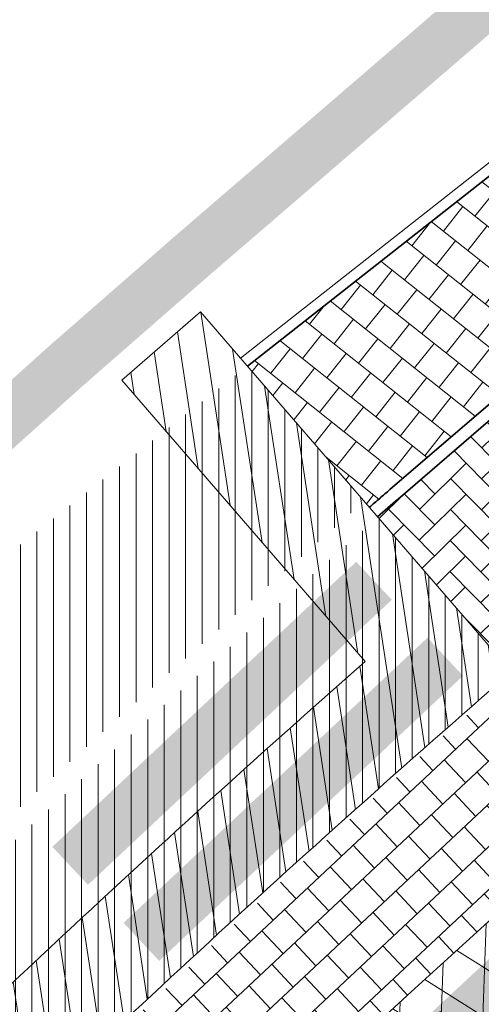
# Model space of a CAD drawing. Header units: metres. Extents: x 195696 to 514079, y 327475 to 328989.
# Tile 19 of 256: x 195870.82 to 195875.26, y 327590.87 to 327600.32. Entities that reach past the tile are written whole.
import ezdxf
from ezdxf.enums import TextEntityAlignment as Align

# ---------------------------------------------------------------- set-up
doc = ezdxf.new("R2010")
doc.units = ezdxf.units.M
for name, pattern in [('11strp', [2, 1, -1]), ('CENTER2', [1.125, 0.75, -0.125, 0.125, -0.125]), ('VH-RIJWIELPADBAND', [20, 8, -2, 2, -2, 0, -2, 2, -2])]:
    doc.linetypes.add(name, pattern=pattern)
for name, color, linetype, lineweight in [('B-WE-RI-GWA_MATERIAAL-DIAMETER-BOB-STROOMRICHTING-S', 252, 'Continuous', 25), ('mk-nw-11streep 0.10', 7, '11strp', 35), ('N-WE-GR-GRAS-A-250', 62, 'Continuous', 18), ('N-WE-KG-WERKGRENS-200-G', 14, 'CENTER2', 35), ('N-WE-VH-GESLOTENVERHARDING-A-200', 252, 'Continuous', 18), ('N-WE-VH-HERSTRATEN-A-250', 252, 'Continuous', 18), ('N-WE-VH-KANTOPSLUITING_OPSLUITBAND_100X200-G', 5, 'Continuous', 13), ('N-WE-VH-KANTOPSLUITING_RIJWIELPADBAND_40 120_250-G', 1, 'VH-RIJWIELPADBAND', 35), ('N-WE-VH-KANTOPSLUITING_VOORKANTBAND-G', 2, 'Continuous', 35), ('N-WE-VH-KANTVERHARDING-G', 5, 'Continuous', 35), ('N-WE-VH-OPENVERHARDING_BETONSTRAATSTEEN_ROOD-A', 13, 'Continuous', 18), ('N-WE-VH-TEGEL-A', 252, 'Continuous', 18), ('N-WE-VH-VERHARDING_TEGEL-A', 254, 'Continuous', 5), ('X-XX-AL-M', 6, 'Continuous', 18)]:
    doc.layers.add(name, color=color, linetype=linetype, lineweight=lineweight)
doc.layers.add('N-WE-VH-GESLOTENVERHARDING_ASFALT_ROOD-A', color=7, linetype='Continuous', lineweight=18, true_color=0xf2beba)
doc.styles.add('NLCS-ISO', font='NLCS-ISO.ttf')
doc.styles.add('NLCS-ISO-M250-T18', font='NLCS-ISO.ttf', dxfattribs={"height": 0.45})
doc.dimstyles.new('NLCS-M250-T18-PIJL_L2_H2', dxfattribs={"dimscale": 0.25, "dimtxt": 2.5, "dimasz": 1.8, "dimexe": 2, "dimexo": 2, "dimgap": 0.7, "dimtad": 1, "dimzin": 0, "dimdsep": 46, "dimtxsty": 'NLCS-ISO-M250-T18', "dimcen": 0, "dimdle": 2, "dimclrd": 256, "dimclre": 256, "dimclrt": 7, "dimazin": 0, "dimtfac": 1, "dimtdec": 3, "dimtofl": 0, "dimtmove": 0, "dimatfit": 3, "dimfxl": 2, "dimfxlon": 1, "dimtfillclr": 256, "dimtolj": 1, "dimtzin": 0, "dimlwd": -1, "dimlwe": -1, "dimarcsym": 0})

# ---------------------------------------------------------------- blocks, each defined once
blk = doc.blocks.new('*U175')
at = {"ltscale": 0.1}
blk.add_hatch(color=256, dxfattribs=at).paths.add_polyline_path([(-2.500000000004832, 0), (2.500000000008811, -0.8333333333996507), (2.500000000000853, 0.8333333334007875)])
at = {"ltscale": 0.1, "flags": 128}
blk.add_lwpolyline([(-2.500000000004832, 0), (2.500000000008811, -0.8333333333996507), (2.500000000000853, 0.8333333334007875)], close=True, dxfattribs=at)
at = {"ltscale": 0.1, "style": 'NLCS-ISO'}
for tag, p in [('MAT', (-1, 0.5000000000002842)), ('BOBL', (-30.6068646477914, -3.239999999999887))]:
    blk.add_attdef(tag, text='', height=1.8, dxfattribs=at).set_placement(p, align=Align.BOTTOM_RIGHT)
for tag, p in [('DIA', (1, 0.5000000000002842)), ('BOBR', (35.38012242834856, -3.24))]:
    blk.add_attdef(tag, text='', height=1.8, dxfattribs=at).set_placement(p, align=Align.BOTTOM_LEFT)
blk.add_attdef('JVA', text='', height=1.8, dxfattribs=at).set_placement((0, -0.9999999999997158), align=Align.TOP_CENTER)
blk = doc.blocks.new('*D382')
at = {"layer": 'defpoints', "color": 0, "transparency": 16777216}
for p in [(195873.4033797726, 327601.5664372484), (195877.7604314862, 327599.1136632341)]:
    blk.add_point(p, dxfattribs=at)
at = {"layer": 'X-XX-AL-M', "transparency": 16777216}
blk.add_line((195875.2006636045, 327600.5546679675), (195877.368296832, 327599.3344128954), dxfattribs=at)
blk.add_solid([(195877.4050884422, 327599.3997686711), (195877.3315052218, 327599.2690571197), (195877.7604314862, 327599.1136632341)], dxfattribs=at)
at = {"layer": 'X-XX-AL-M', "color": 7, "transparency": 16777216, "insert": (195876.2748314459, 327600.4089981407), "char_height": 0.45, "attachment_point": 5, "rotation": 330.622946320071, "style": 'NLCS-ISO-M250-T18', "bg_fill": 3, "box_fill_scale": 1.1, "bg_fill_color": 256, "bg_fill_true_color": 13158600, "bg_fill_transparency": 0}
blk.add_mtext('\\A1;R=5.00', dxfattribs=at)

msp = doc.modelspace()

# ---------------------------------------------------------------- hatches: boundary and pattern name
at = {"layer": 'N-WE-GR-GRAS-A-250', "lineweight": 0}
h = msp.add_hatch(dxfattribs=at)
h.set_pattern_fill('AGR-GRAS_02-SO', color=256, scale=0.05, pattern_type=2)
h.set_pattern_definition([(0, (0, 0), (0.5, 0.5), [0.125, -0.375]), (0, (0.275, 0.3), (0.5, 0.5), [0.125, -0.375]), (90, (0.05, 0.175), (-0.5, 0.5), [0.125, -0.375]), (90, (0.25, 0.35), (-0.5, 0.5), [0.125, -0.375]), (45, (0.1, 0.35), (0, 0.5000000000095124), [0.125, -0.582106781]), (135, (0.275, 0), (-0.5000000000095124, 0), [0.125, -0.582106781]), (26.56505119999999, (0.125, 0.15), (0.5000000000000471, 2.000322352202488e-10), [0.125, -0.9930339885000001]), (26.56505119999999, (0.35, 0.4), (0.5000000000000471, 2.000322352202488e-10), [0.125, -0.9930339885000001]), (63.43494882, (0.35, 0), (2.54993137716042e-11, 0.500000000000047), [0.125, -0.9930339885]), (63.43494882, (0.125, 0.225), (2.54993137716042e-11, 0.500000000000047), [0.125, -0.9930339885]), (63.43494882, (0.3, 0.1), (2.54993137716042e-11, 0.500000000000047), [0.125, -0.9930339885]), (116.5650512, (0, 0.275), (-2.000324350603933e-10, 0.500000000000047), [0.125, -0.9930339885]), (153.43494882, (0.1, 0.07500000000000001), (-0.500000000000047, 2.549949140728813e-11), [0.125, -0.9930339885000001])])
edge = h.paths.add_edge_path()
edge.add_arc((195872.5950125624, 327589.8199517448), 0.299999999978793, 312.1647169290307, 402.3388293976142)
edge.add_line((195872.8167650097, 327590.022005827), (195872.3936225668, 327590.4864006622))
edge.add_arc((195872.1718701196, 327590.28434658), 0.2999999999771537, 42.33882939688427, 133.125478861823)
edge.add_arc((197864.4340312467, 325463.2033170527), 2914.675100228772, 133.1254788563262, 133.1947443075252)
edge.add_line((195869.3965325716, 327588.0930362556), (195866.138511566, 327585.0388332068))
edge.add_line((195866.138511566, 327585.0388332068), (195859.5503928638, 327578.9088618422))
edge.add_line((195859.5503928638, 327578.9088618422), (195853.8850874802, 327573.8979382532))
edge.add_line((195853.8850874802, 327573.8979382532), (195853.3171754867, 327573.4144591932))
edge.add_line((195853.3171754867, 327573.4144591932), (195847.5525867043, 327568.695957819))
edge.add_arc((195847.7426067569, 327568.4638104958), 0.3000000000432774, 129.3014291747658, 218.485494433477)
edge.add_line((195847.5077770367, 327568.2771155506), (195847.6282251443, 327568.1256128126))
edge.add_arc((195847.8630548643, 327568.3123077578), 0.2999999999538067, 218.4854944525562, 304.0598747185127)
edge.add_line((195848.0310725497, 327568.0637719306), (195849.3871184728, 327568.9804997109))
edge.add_arc((195793.493235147, 327651.6600848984), 99.80000000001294, 304.0598747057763, 315.5156437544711)
edge.add_arc((196043.1978635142, 327406.410011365), 250.1999999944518, 133.7321754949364, 135.5156437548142, ccw=False)
edge.add_arc((195941.6117950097, 327513.6107879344), 102.5161121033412, 132.1647169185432, 134.1249015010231, ccw=False)
at = {"layer": 'N-WE-VH-GESLOTENVERHARDING-A-200', "lineweight": 0}
h = msp.add_hatch(dxfattribs=at)
h.set_pattern_fill('AVH-GESLOTEN-SOD', color=256, scale=0.2, angle=28, pattern_type=2)
h.set_pattern_definition([(87.99999999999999, (0, 0), (-0.3997563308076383, 0.01395979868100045), []), (148, (0, 0), (-0.2119677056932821, -0.3392192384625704), [])])
edge = h.paths.add_edge_path(flags=16)
edge.add_arc((195880.1655836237, 327588.9528181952), 0.5000000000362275, -53.80848710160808, 41.52320272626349, ccw=False)
edge.add_arc((196043.6446531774, 327405.9312850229), 244.9046723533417, 131.7833411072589, 133.7970645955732)
edge.add_arc((195873.4197754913, 327583.3913420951), 0.9999999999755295, 278.98220693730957, 316.4552622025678, ccw=False)
edge.add_line((195873.5759032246, 327582.4036052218), (195872.9619810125, 327582.3126313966))
edge.add_arc((195872.8153970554, 327583.3018296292), 0.999999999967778, 167.3459649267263, 278.4290134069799, ccw=False)
edge.add_line((195871.8396864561, 327583.5208931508), (195871.9958403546, 327584.2164038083))
edge.add_arc((195872.971550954, 327583.9973402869), 1.000000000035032, 133.7875914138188, 167.3459649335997, ccw=False)
edge.add_arc((196043.1978633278, 327406.4100110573), 246.9964571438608, 133.6290453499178, 133.7875914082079, ccw=False)
edge.add_arc((196043.1462730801, 327406.3608464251), 246.9964572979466, 131.7503220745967, 133.612513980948, ccw=False)
edge.add_arc((195879.0077676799, 327590.2604236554), 0.4999999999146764, 41.52320272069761, 131.7503219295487, ccw=False)
edge.add_line((195879.3821113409, 327590.5918853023), (195880.5399272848, 327589.2842798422))
edge = h.paths.add_edge_path(flags=16)
edge.add_arc((196043.190133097, 327406.4241565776), 244.2339199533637, 122.8853466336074, 123.7748736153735)
edge.add_line((195907.4128906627, 327609.4383139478), (195905.8840875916, 327611.724180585))
edge.add_arc((196043.1939871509, 327406.4174368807), 246.9916345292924, 122.886788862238, 123.77475018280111, ccw=False)
edge.add_arc((195909.6252433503, 327612.9877032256), 1.000000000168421, 103.36408669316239, 122.88678885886, ccw=False)
edge.add_line((195909.3941052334, 327613.9606241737), (195910.5171844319, 327614.2274355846))
edge.add_arc((195910.7483225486, 327613.2545146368), 0.9999999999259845, -38.499182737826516, 103.36408669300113, ccw=False)
edge.add_line((195911.5309395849, 327612.6320111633), (195910.8206145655, 327611.7389840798))
edge.add_arc((195910.037997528, 327612.3614875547), 1.000000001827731, 302.885346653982, 321.50081724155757, ccw=False)
edge = h.paths.add_edge_path()
edge.add_line((195913.8862149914, 327610.1762080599), (195909.2428622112, 327617.4930699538))
edge.add_arc((196043.1978635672, 327406.410011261), 250.0000001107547, 122.3995392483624, 135.5156437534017)
edge.add_arc((195793.493235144, 327651.6600849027), 100.0000000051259, 304.0598747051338, 315.5156437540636, ccw=False)
edge.add_line((195849.4991302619, 327568.8148091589), (195827.0150000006, 327553.5950000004))
edge.add_line((195827.0150000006, 327553.5950000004), (195824.245599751, 327551.7426639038))
edge.add_arc((195796.2426523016, 327593.1653016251), 49.99999981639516, 303.09553133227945, 304.0598746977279, ccw=False)
edge.add_line((195823.5444833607, 327551.2772364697), (195820.0502888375, 327548.9997880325))
edge.add_line((195820.0502888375, 327548.9997880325), (195823.8157983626, 327543.1697717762))
edge.add_line((195823.8157983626, 327543.1697717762), (195823.838999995, 327543.1829999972))
edge.add_line((195823.838999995, 327543.1829999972), (195826.4396693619, 327544.6925664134))
edge.add_arc((195801.339107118, 327587.9356212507), 50.00000016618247, 300.1331522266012, 304.0598747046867)
edge.add_line((195829.3420547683, 327546.512983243), (195860.9751881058, 327567.8979316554))
edge.add_arc((195804.9692930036, 327650.7432073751), 99.99999997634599, 304.059874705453, 314.2752211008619)
edge.add_arc((196043.1978603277, 327406.4100152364), 241.2499949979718, 124.56755402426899, 134.2752211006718, ccw=False)
edge.add_arc((196024.160358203, 327433.4729742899), 208.1635880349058, 122.8422075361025, 124.47901762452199, ccw=False)
edge.add_arc((195884.1512028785, 327650.3735842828), 50.00000000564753, 302.8422075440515, 306.4912659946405)
at = {"layer": 'N-WE-VH-GESLOTENVERHARDING_ASFALT_ROOD-A', "lineweight": 0}
h = msp.add_hatch(dxfattribs=at)
h.set_pattern_fill('ANSI31', color=256, scale=0.05, angle=45)
h.set_pattern_definition([(90, (156401.089197, 432280.567131), (-0.15875, 0), [])])
edge = h.paths.add_edge_path()
edge.add_line((195875.5489999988, 327594.061999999), (195874.2661186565, 327595.5450645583))
edge.add_line((195874.2661186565, 327595.5450645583), (195872.173, 327593.709))
edge.add_arc((195960.7100835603, 327494.6106372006), 132.8883014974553, 131.7784396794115, 133.9263894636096)
edge.add_line((195868.521, 327590.321), (195864.74, 327586.73))
edge.add_line((195864.74, 327586.73), (195858.271, 327580.696))
edge.add_arc((195692.3399105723, 327762.9511548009), 246.475288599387, 310.34768491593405, 312.3157593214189, ccw=False)
edge.add_line((195851.914, 327575.105), (195853.189, 327573.568))
edge.add_line((195853.189, 327573.568), (195853.754, 327574.049))
edge.add_arc((195712.3829749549, 327739.586519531), 217.6888538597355, 310.4977237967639, 312.4873520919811)
edge.add_line((195859.416, 327579.057), (195866.002, 327585.185))
edge.add_line((195866.002, 327585.185), (195869.64, 327588.621))
edge.add_arc((195964.4930950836, 327491.5383758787), 135.7282047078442, 130.9431852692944, 134.3344810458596, ccw=False)
at = {"layer": 'N-WE-VH-HERSTRATEN-A-250', "lineweight": 0}
h = msp.add_hatch(dxfattribs=at)
h.set_pattern_fill('AVH-HERSTRATEN-SOD', color=256, scale=0.25, angle=38.66310676, pattern_type=2)
h.set_pattern_definition([(98.66310675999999, (195818.357, 327548.303), (-0.2471477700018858, -0.03765607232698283), [])])
edge = h.paths.add_edge_path()
edge.add_line((195826.2783230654, 327554.6690768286), (195826.8290088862, 327553.8345020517))
edge.add_line((195826.8290088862, 327553.8345020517), (195832.346, 327557.594))
edge.add_arc((195653.6780453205, 327812.8300705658), 311.5568804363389, 304.9924277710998, 307.0187332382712)
edge.add_line((195841.259, 327564.071), (195847.221, 327568.683))
edge.add_arc((195712.065604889, 327739.8902717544), 218.1259056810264, 308.2884642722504, 310.314394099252)
edge.add_line((195853.189, 327573.568), (195853.754, 327574.049))
edge.add_arc((195712.3829749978, 327739.5865194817), 217.6888537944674, 310.4977237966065, 312.4873520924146)
edge.add_line((195859.416, 327579.057), (195866.002, 327585.185))
edge.add_line((195866.002, 327585.185), (195869.64, 327588.621))
edge.add_arc((195964.4930949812, 327491.5383759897), 135.7282045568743, 130.9431852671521, 134.3344810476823, ccw=False)
edge.add_line((195875.5489999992, 327594.0619999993), (195872.561337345, 327597.5161761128))
edge.add_line((195872.561337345, 327597.5161761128), (195871.805003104, 327596.8619907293))
edge.add_line((195871.805003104, 327596.8619907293), (195874.1418384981, 327594.1602663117))
edge.add_arc((195964.4930949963, 327491.5383759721), 136.7282045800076, 131.3616167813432, 134.3309267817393)
edge.add_line((195868.9472210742, 327589.3421995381), (195865.3180765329, 327585.9145632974))
edge.add_line((195865.3180765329, 327585.9145632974), (195858.7376828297, 327579.7917797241))
edge.add_arc((195712.3829750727, 327739.5865193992), 216.6888536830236, 310.49792906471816, 312.4863159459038, ccw=False)
edge.add_line((195853.1051724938, 327574.8099359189), (195852.5413920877, 327574.3299741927))
edge.add_arc((195712.065604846, 327739.8902718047), 217.1259057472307, 308.28976192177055, 310.3141772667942, ccw=False)
edge.add_line((195846.6052387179, 327569.4709481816), (195840.6520114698, 327564.8657344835))
edge.add_arc((195653.6780453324, 327812.8300705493), 310.5568804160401, 304.99356177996, 307.0175981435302, ccw=False)
edge.add_line((195831.7775672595, 327558.4167527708), (195826.2783230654, 327554.6690768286))
at = {"layer": 'N-WE-VH-OPENVERHARDING_BETONSTRAATSTEEN_ROOD-A', "lineweight": 0}
h = msp.add_hatch(dxfattribs=at)
h.set_pattern_fill('AVH-BSS_KEIFORMAAT_KEPER', color=256, scale=2, angle=44.53846374, pattern_type=2)
h.set_pattern_definition([(44.53846374, (195869.2597808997, 327588.2389778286), (0.00239228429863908, 0.2969752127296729), [0.6299999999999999, -0.21]), (314.53846374, (195868.9651979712, 327588.5383453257), (0.002392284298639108, 0.2969752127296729), [0.6299999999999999, -0.21])])
edge = h.paths.add_edge_path()
edge.add_line((195874.2622193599, 327595.5497071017), (195875.5490000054, 327594.0620000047))
edge.add_line((195875.5490000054, 327594.0620000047), (195877.6283272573, 327595.8087165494))
edge.add_line((195877.6283272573, 327595.8087165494), (195878.6907143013, 327596.741356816))
edge.add_line((195878.6907143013, 327596.741356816), (195877.1917720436, 327598.114640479))
edge.add_arc((195873.5200747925, 327601.5085526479), 5.000000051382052, 310.72148088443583, 317.25142930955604, ccw=False)
edge.add_line((195876.7819877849, 327597.7191035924), (195874.4596258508, 327595.7200418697))
edge.add_arc((195945.8955196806, 327512.7311082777), 109.500000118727, 130.7214808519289, 130.8579107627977)
at = {"layer": 'N-WE-VH-TEGEL-A', "lineweight": 0}
h = msp.add_hatch(dxfattribs=at)
h.set_pattern_fill('AVH-TEGEL_300X300_HALFST', color=256, angle=51.56000000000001, pattern_type=2)
h.set_pattern_definition([(51.56000000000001, (195845.2019482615, 327570.5346867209), (0.06901948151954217, 0.3282320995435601), [0.2999999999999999, -0.2999999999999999]), (141.56, (195845.2019482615, 327570.5346867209), (-0.1865084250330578, -0.2349778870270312), [])])
edge = h.paths.add_edge_path()
edge.add_line((195875.4957832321, 327598.947385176), (195873.0120539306, 327596.9957171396))
edge.add_line((195873.0120539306, 327596.9957171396), (195874.183717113, 327595.6404672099))
edge.add_line((195874.183717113, 327595.6404672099), (195876.6652927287, 327597.7769882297))
edge.add_arc((195873.4033797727, 327601.5664372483), 4.999999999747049, 310.721480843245, 355.6549232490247)
edge.add_line((195878.3890089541, 327601.1876211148), (195876.7188763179, 327602.0070319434))
edge.add_arc((195873.6982020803, 327602.3789168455), 3.043480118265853, 352.32068291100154, 352.98145019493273, ccw=False)
edge.add_arc((195886.6250649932, 327600.6386334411), 9.999999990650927, 172.3362727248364, 177.0803732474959)
edge.add_arc((195873.6422237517, 327601.3062656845), 3.000000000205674, 308.1595297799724, 356.97563709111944, ccw=False)
h = msp.add_hatch(dxfattribs=at)
h.set_pattern_fill('AVH-TEGEL_300X300_HALFST', color=256, angle=-46.87549279, pattern_type=2)
h.set_pattern_definition([(313.12450721, (0, 0), (0.3145563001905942, -0.1164230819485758), [0.2999999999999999, -0.2999999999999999]), (43.12450720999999, (0, 0), (-0.205075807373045, 0.2189609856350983), [])])
h.paths.add_polyline_path([(195876.6153182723, 327592.8242761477, -0.4113823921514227), (195875.9125658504, 327592.8603478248), (195875.5078094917, 327593.3045641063, -0.4217305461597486), (195875.5502094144, 327594.0194060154, 0.007583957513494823), (195873.1170512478, 327591.848391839), (195872.9977625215, 327591.7436715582), (195871.8428608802, 327590.6608474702, -0.4081438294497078), (195872.5414575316, 327590.6211033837), (195872.9645999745, 327590.1567085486, -0.3500245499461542), (195873.0054558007, 327589.5344060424, -0.004884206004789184)])
at = {"layer": 'N-WE-VH-VERHARDING_TEGEL-A', "lineweight": 0}
h = msp.add_hatch(dxfattribs=at)
h.set_pattern_fill('ANSI31', color=256, scale=0.05, angle=45)
h.set_pattern_definition([(90, (171.4512025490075, 74.11865817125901), (-0.15875, 0), [])])
edge = h.paths.add_edge_path()
edge.add_line((195873.0117266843, 327596.9954599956), (195861.877, 327588.246))
edge.add_line((195861.877, 327588.246), (195859.574, 327585.207))
edge.add_arc((195834.5531621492, 327604.6606927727), 31.69366639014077, 314.8902509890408, 322.1349466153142, ccw=False)
edge.add_arc((195696.6632569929, 327757.450865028), 237.4720118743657, 310.4175563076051, 312.44242308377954, ccw=False)
edge.add_line((195850.629, 327576.654), (195851.7862968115, 327575.2589394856))
edge.add_arc((195692.3399105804, 327762.9511547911), 246.2752885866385, 310.3482287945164, 312.3154785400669)
edge.add_line((195858.1354643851, 327580.8430766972), (195864.6029225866, 327586.8756385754))
edge.add_line((195864.6029225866, 327586.8756385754), (195868.3827597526, 327590.465534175))
edge.add_arc((195960.7100834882, 327494.6106372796), 133.0883013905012, 131.7780476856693, 133.9260867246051, ccw=False)
edge.add_line((195872.0404286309, 327593.8587519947), (195874.1353444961, 327595.696393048))
edge.add_line((195874.1353444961, 327595.696393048), (195873.0117266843, 327596.9954599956))
edge = h.paths.add_edge_path()
edge.add_line((195817.7175165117, 327552.6285311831), (195818.6691040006, 327551.0780360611))
edge.add_arc((195645.5024203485, 327819.2465910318), 319.2194765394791, 302.8518759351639, 303.4718601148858)
edge.add_arc((195659.3993025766, 327804.7749600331), 299.5051213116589, 302.78111522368, 307.2762514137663)
edge.add_arc((195692.6900490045, 327762.5027172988), 245.7068340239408, 307.069246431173, 310.3070651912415)
edge.add_line((195851.6338243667, 327575.1294946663), (195851.6338124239, 327575.1295090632))
edge.add_arc((195692.3400395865, 327762.9510026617), 246.2750891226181, 310.3016967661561, 310.348228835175)
edge.add_line((195851.7862968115, 327575.2589394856), (195850.629, 327576.654))
edge.add_arc((195696.2893970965, 327757.840736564), 238.0112319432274, 307.09768405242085, 310.4252258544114, ccw=False)
edge.add_line((195839.852, 327568.001), (195839.575, 327567.788))
edge.add_arc((195667.7937490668, 327792.138620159), 282.5632653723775, 302.74366850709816, 307.4406335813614, ccw=False)
edge.add_arc((195726.093143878, 327700.2166558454), 173.7160907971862, 301.83247686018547, 302.969051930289, ccw=False)

# ---------------------------------------------------------------- linework, layer by layer
at = {"layer": 'mk-nw-11streep 0.10', "linetype": 'ByBlock', "ltscale": 2, "const_width": 0.5, "flags": 128}
for points in [[(195874.2281474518, 327594.9351648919, 0.0005408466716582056), (195874.0559365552, 327594.7740769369), (195871.3097385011, 327592.1996778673)], [(195874.9120673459, 327594.2056045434, 0.0005458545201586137), (195874.739854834, 327594.0445183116), (195871.9936567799, 327591.4701192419)]]:
    msp.add_lwpolyline(points, format="xyb", dxfattribs=at)
at = {"layer": 'mk-nw-11streep 0.10', "ltscale": 2, "const_width": 4, "flags": 128}
msp.add_lwpolyline([(195876.6422737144, 327589.1094323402), (195874.9392317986, 327590.9396367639)], dxfattribs=at)
at = {"layer": 'N-WE-KG-WERKGRENS-200-G', "ltscale": 20, "const_width": 0.5, "flags": 128}
msp.add_lwpolyline([(195828.5449324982, 327534.879240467, 0.003022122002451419), (195829.93590122, 327535.771814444, 0.01445730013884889), (195849.9203571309, 327549.7795194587), (195856.8154032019, 327554.916298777, 0.003168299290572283), (195864.1639217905, 327560.5850023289, 0.004116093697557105), (195873.665133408, 327568.1354444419), (195875.2468758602, 327569.7402853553, -0.04590442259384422), (195893.6684553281, 327584.1758765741, -0.003920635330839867), (195895.415665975, 327585.2829132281), (195899.6903654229, 327587.1140162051), (195908.6549476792, 327591.1456296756), (195913.7783480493, 327593.5262803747), (195911.7519175, 327599.815644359, 0.01672595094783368), (195914.3030782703, 327602.3834741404, -0.05873833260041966), (195918.1914157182, 327605.6903519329, -0.0149636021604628), (195933.7835255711, 327615.4114837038, -0.02290013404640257), (195960.6453597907, 327629.6436936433), (195962.2695904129, 327626.1022357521), (195964.6556142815, 327627.196545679), (195963.0164419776, 327630.7705827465), (195985.3556549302, 327641.6865604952), (195986.2883373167, 327639.6407298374), (195991.3787427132, 327641.9896044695), (195991.2167854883, 327642.3405929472), (196016.8331699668, 327654.1033951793), (196043.3648561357, 327666.2187952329), (196062.7450758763, 327674.9827924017, -0.2249660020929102), (196073.449816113, 327674.7914675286, -0.1421209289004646), (196089.6624870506, 327659.9048043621), (196098.6602686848, 327645.085066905), (196102.7039221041, 327638.3856411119), (196105.2942913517, 327634.0936276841), (196104.5483598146, 327630.4830016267), (196106.5069983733, 327630.0783598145), (196106.8157439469, 327631.572819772), (196109.5556329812, 327627.0332549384), (196106.9175713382, 327623.6433724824), (196107.2726273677, 327621.2378997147), (196108.1724373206, 327618.762568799), (196115.3588616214, 327620.4646843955), (196117.1091711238, 327616.5289866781), (196119.7797565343, 327617.7166670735), (196121.91969184, 327613.0267845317, -0.00392140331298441), (196122.0892688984, 327612.647286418), (196123.750845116, 327608.8491332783), (196134.2791748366, 327613.0028017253), (196129.7162030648, 327622.9043765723), (196131.4787331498, 327623.7577356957), (196131.9220392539, 327622.8057424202), (196136.5309742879, 327625.0444784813), (196135.9782779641, 327626.2430509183, 0.0008442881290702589), (196135.4677727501, 327627.3242460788, 0.00200703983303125), (196134.3940288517, 327629.5648853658, 0.01591494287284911), (196124.8497653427, 327647.7894020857), (196123.6001729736, 327650.0628411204), (196120.6893621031, 327655.3570407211, -0.0299467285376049), (196119.8876454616, 327657.1722740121, -0.03392687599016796), (196119.2473421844, 327659.3243675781, -0.079656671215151), (196118.7071710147, 327669.5938870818, -0.05596398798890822), (196120.895766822, 327679.4810814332, -0.02465094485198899), (196122.3280872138, 327683.3089118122, -0.06398449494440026), (196127.6991712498, 327692.3564989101, -0.0612915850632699), (196136.293138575, 327701.4290951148, -0.002153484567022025), (196137.0448438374, 327702.0496886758), (196134.1238128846, 327705.3584450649), (196130.8403230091, 327710.2730661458), (196128.7795578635, 327714.2167266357), (196130.2824716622, 327714.9511575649), (196136.9835533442, 327718.6725045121), (196150.0915809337, 327725.9518544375), (196156.6698113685, 327729.6049777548, 0.02051814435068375), (196159.759876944, 327731.9555349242, 0.01138610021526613), (196162.7602591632, 327734.61370686), (196165.2195120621, 327736.8760195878), (196167.7078296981, 327739.1642312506), (196170.8379913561, 327742.0864486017), (196172.2114536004, 327743.3378795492), (196172.7900103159, 327745.3866384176), (196177.2139084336, 327749.0588039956), (196171.1339694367, 327757.446802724), (196170.3308734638, 327756.8646883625), (196166.3917223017, 327754.1642742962, -0.0100198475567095), (196156.8914572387, 327748.0422097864, -0.01471472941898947), (196147.7306214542, 327742.3407961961, -0.01528916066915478), (196132.0511333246, 327733.9555756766), (196122.9626991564, 327729.5143181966), (196100.9848614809, 327719.042824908), (196087.5797895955, 327712.7232624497), (196081.7786652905, 327709.9886752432, -0.2480229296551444), (196065.9737873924, 327710.7727387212, -0.0712461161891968), (196063.1016454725, 327712.8429666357), (196060.8679620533, 327714.9103437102), (196050.3103998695, 327724.2971762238), (196044.9293871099, 327729.4094879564), (196037.4614946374, 327736.5039462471), (196032.9629942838, 327731.7832916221), (196022.0346868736, 327741.8797633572), (196018.5616055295, 327737.8270700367), (196029.6593570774, 327728.3165073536), (196024.2891402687, 327722.6810873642), (196034.8576936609, 327713.3451998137), (196036.6471843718, 327711.7636285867), (196037.5375465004, 327710.9511731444), (196040.1934819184, 327706.0842392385), (196041.8161890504, 327702.9959890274), (196042.3214468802, 327700.6229266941), (196041.2663362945, 327695.3568707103), (196023.709869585, 327687.1903512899), (196023.4951042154, 327687.5758275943), (195979.9437075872, 327667.9113284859), (195976.7737302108, 327674.8803333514), (195975.8441556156, 327679.2544665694), (195926.1986886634, 327656.7524510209), (195882.7902105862, 327637.089170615), (195881.879234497, 327639.009765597), (195874.9585656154, 327635.9455117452), (195875.384539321, 327634.9207798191, -0.04918109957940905), (195875.5385754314, 327634.4258961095, -0.2318256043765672), (195874.9557544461, 327632.1454860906, -0.07746400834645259), (195874.3361499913, 327631.6101987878), (195873.9705564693, 327631.4274020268), (195873.5946628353, 327631.2433504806), (195871.5802376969, 327630.3158382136), (195870.8957485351, 327630.0005341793), (195869.0103416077, 327629.1436501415), (195872.6494445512, 327620.8904526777), (195873.4676874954, 327621.2196042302, -0.07566582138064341), (195875.1650564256, 327621.7493192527), (195875.3232605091, 327621.7713942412), (195875.4866921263, 327621.7896601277, -0.08613164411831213), (195877.2482289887, 327621.6983242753, -0.01963332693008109), (195877.6368416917, 327621.5943180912, -0.1395863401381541), (195880.0341996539, 327620.0301874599, -0.05548109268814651), (195880.685988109, 327619.0919567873), (195880.8395418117, 327618.7565879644), (195880.9070976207, 327618.608889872), (195878.4306356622, 327617.5280064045), (195879.5647862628, 327616.8923987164), (195882.3475669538, 327610.7493257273), (195879.8452018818, 327608.734657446, 0.1964746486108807), (195876.1627006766, 327602.0723668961, -0.1879515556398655), (195875.3311774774, 327600.5077894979), (195872.4633350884, 327598.0391846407, 0.01059940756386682), (195868.9136781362, 327594.85022724), (195868.0938996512, 327594.081733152, -0.02178076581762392), (195864.8276881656, 327591.2767985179), (195861.4742628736, 327588.6417396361), (195859.1297837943, 327585.548004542, -0.03149793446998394), (195856.5342211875, 327582.6121502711, -0.008822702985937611), (195850.2659221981, 327577.0803502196, -0.01452253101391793), (195839.5124260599, 327568.4463028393), (195839.2340966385, 327568.2322805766, -0.02049592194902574), (195820.3248775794, 327554.9465112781), (195818.0145626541, 327553.4715049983), (195816.984273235, 327552.8391840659), (195828.5449324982, 327534.879240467)], format="xyb", close=True, dxfattribs=at)
at = {"layer": 'N-WE-VH-HERSTRATEN-A-250'}
msp.add_lwpolyline([(195832.1101224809, 327557.4331705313), (195832.346, 327557.594, 0.008841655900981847), (195841.259, 327564.071), (195847.221, 327568.683, 0.008840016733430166), (195853.189, 327573.568), (195853.754, 327574.049, 0.008681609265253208), (195859.416, 327579.057), (195866.002, 327585.185), (195869.64, 327588.621, -0.01479839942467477), (195875.5489999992, 327594.0619999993), (195872.561337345, 327597.5161761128), (195871.805003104, 327596.8619907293), (195874.1418384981, 327594.1602663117, 0.01295678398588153), (195868.9472210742, 327589.3421995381), (195865.3180765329, 327585.9145632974), (195858.7376828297, 327579.7917797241, -0.008676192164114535), (195853.1051724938, 327574.8099359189), (195852.5413920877, 327574.3299741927, -0.008833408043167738), (195846.6052387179, 327569.4709481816), (195840.6520114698, 327564.8657344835, -0.008831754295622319), (195831.7775672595, 327558.4167527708), (195826.2791874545, 327554.6677668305), (195826.8300000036, 327553.8330000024)], format="xyb", dxfattribs=at)
at = {"layer": 'N-WE-VH-KANTOPSLUITING_OPSLUITBAND_100X200-G'}
msp.add_lwpolyline([(195879.57294906, 327617.4151368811), (195879.9214618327, 327617.2198211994), (195881.266844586, 327614.2498478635), (195878.6309186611, 327613.0557868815), (195879.3323931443, 327611.5072606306), (195881.9683190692, 327612.7013216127), (195882.9136333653, 327610.6145115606), (195880.2910439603, 327608.5030499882, 0.2134982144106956), (195876.5383626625, 327601.1567222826, -0.216593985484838), (195875.4339978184, 327599.0260144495), (195872.9465799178, 327597.0714479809)], format="xyb", dxfattribs=at)
at = {"layer": 'N-WE-VH-KANTOPSLUITING_RIJWIELPADBAND_40 120_250-G', "flags": 128}
msp.add_lwpolyline([(195881.5562515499, 327618.3917141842), (195885.316035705, 327609.9775041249, 0.001400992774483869), (195884.1388045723, 327609.0589392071), (195881.3490797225, 327606.8129159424, 0.207168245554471), (195878.3890089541, 327601.1876211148, -0.1986104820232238), (195876.6652927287, 327597.7769882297), (195874.3813399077, 327595.8109886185, 0.000595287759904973), (195874.183717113, 327595.6404672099, 0.000595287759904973)], format="xyb", dxfattribs=at)
at = {"layer": 'N-WE-VH-KANTOPSLUITING_VOORKANTBAND-G', "flags": 128}
for points in [[(195881.739, 327618.473), (195885.4633759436, 327609.9399105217, 0.001487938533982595), (195884.2134768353, 327608.9649998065), (195881.4244487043, 327606.719537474, 0.2073341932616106), (195878.5084006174, 327601.1736211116, -0.1987758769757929), (195876.7499651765, 327597.6915389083), (195874.4596258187, 327595.7200418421, 0.0005952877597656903), (195874.2622193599, 327595.5497071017, 0.0005952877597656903)], [(195879.6218376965, 327617.5023716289), (195879.999, 327617.291), (195881.3991975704, 327614.2000212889), (195878.7632716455, 327613.005960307), (195879.3822197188, 327611.6396136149), (195882.0181456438, 327612.833674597), (195883.0366912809, 327610.585204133), (195880.3537556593, 327608.4251574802, 0.2134982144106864), (195876.6382296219, 327601.1515656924, -0.2165939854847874), (195875.4957832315, 327598.9473851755), (195873.0120539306, 327596.9957171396)]]:
    msp.add_lwpolyline(points, format="xyb", dxfattribs=at)
at = {"layer": 'N-WE-VH-KANTVERHARDING-G'}
for points in [[(195938.9778525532, 327633.6503891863, 0.09134975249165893), (195864.8374146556, 327581.5886352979)], [(195874.7798631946, 327579.1437361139, -0.04238303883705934), (195906.3180362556, 327605.0692054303)]]:
    msp.add_lwpolyline(points, format="xyb", dxfattribs=at)

# ---------------------------------------------------------------- block references
at = {"layer": 'B-WE-RI-GWA_MATERIAAL-DIAMETER-BOB-STROOMRICHTING-S'}
ref = msp.add_blockref('*U175', (195876.0116132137, 327590.3721828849), dxfattribs=dict(at, xscale=0.25, yscale=0.25, zscale=0.25, rotation=14.81116952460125))
ref.add_attrib('MAT', 'Beton', dxfattribs={"layer": '0', "ltscale": 0.1, "height": 0.45, "rotation": 14.81116952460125, "style": 'NLCS-ISO'}).set_placement((195875.7379655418, 327590.4291210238), align=Align.BOTTOM_RIGHT)
ref.add_attrib('DIA', '500  (16m)', dxfattribs={"layer": '0', "ltscale": 0.1, "height": 0.45, "rotation": 14.81116952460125, "style": 'NLCS-ISO'}).set_placement((195876.221352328, 327590.556938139), align=Align.BOTTOM_LEFT)

# ---------------------------------------------------------------- next in the draw order: dimensions: what is measured, and where the dimension line sits
at = {"layer": 'X-XX-AL-M'}
dim = msp.add_radius_dim(center=(195873.4033797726, 327601.5664372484), mpoint=(195877.7604314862, 327599.1136632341), dimstyle='NLCS-M250-T18-PIJL_L2_H2', override={"dimpost": 'R=<>', "dimtfill": 1}, dxfattribs=at)
dim.commit()
dim.dimension.update_dxf_attribs({"geometry": '*D382', "text_midpoint": (195876.0786095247, 327600.0604340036), "dimtype": 164})

doc.saveas('drawing.dxf')
